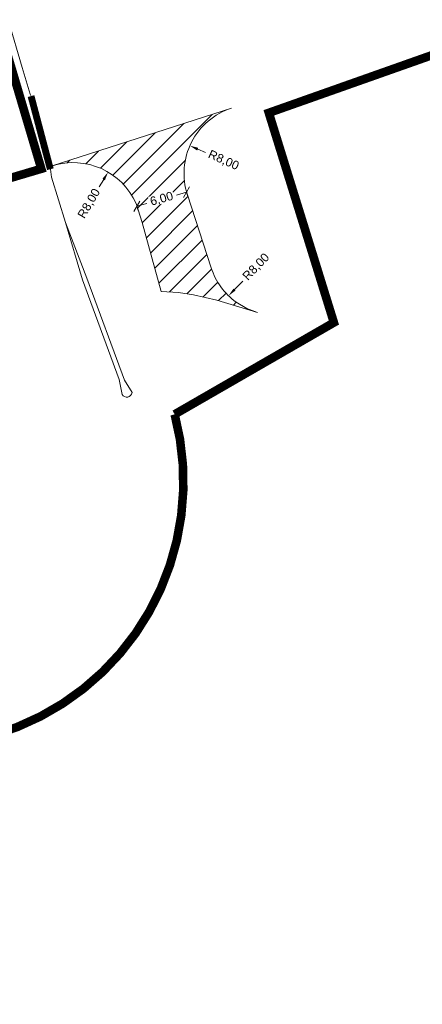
# Model space of a CAD drawing. Header units: metres. Extents: x 68442 to 71740, y 407111 to 411160.
# Tile 162 of 186: x 69237 to 69284, y 410533 to 410648. Entities that reach past the tile are written whole.
import ezdxf

# ---------------------------------------------------------------- set-up
doc = ezdxf.new("R2010")
doc.units = ezdxf.units.M
doc.linetypes.add('XX-CENTER', pattern=[8, 5, -1, 1, -1])
doc.layers.get('0').update_dxf_attribs({"lineweight": 0})
doc.layers.get('Defpoints').update_dxf_attribs({"lineweight": 0})
for name, color, linetype, lineweight in [('- van den heuvel -hdd', 7, 'Continuous', 0), ('MACG_alg_werkgrens', 3, 'XX-CENTER', 0), ('RS AB Boring', 30, 'Continuous', 0), ('RS AB Kabel', 224, 'Continuous', 0)]:
    doc.layers.add(name, color=color, linetype=linetype, lineweight=lineweight)
for name, color, linetype, lineweight, transparency in [('MACG_n_maatvoering', 3, 'Continuous', 0, 0.8), ('MACG_n_vhr_arc_toegangsweg', 10, 'Continuous', 0, 0.8), ('MACG_n_vhr_kant_', 7, 'Continuous', 0, 0.8)]:
    doc.layers.add(name, color=color, linetype=linetype, lineweight=lineweight, transparency=transparency)
doc.styles.add('MACG_standaard', font='arial.ttf', dxfattribs={"height": 2})
doc.dimstyles.new('MACG_standaard', dxfattribs={"dimscale": 0, "dimtxt": 2, "dimasz": 2, "dimexe": 1, "dimexo": 0.1, "dimgap": 1, "dimtad": 0, "dimzin": 1, "dimtxsty": 'MACG_standaard', "dimcen": 0, "dimclrd": 256, "dimclre": 256, "dimclrt": 256, "dimazin": 0, "dimtfac": 1, "dimtofl": 0, "dimtmove": 1, "dimatfit": 3, "dimfxl": 1, "dimfxlon": 1, "dimtfill": 1, "dimlwd": -1, "dimlwe": -1, "dimarcsym": 0})

# ---------------------------------------------------------------- blocks, each defined once
blk = doc.blocks.new('*D111')
at = {"layer": 'Defpoints', "color": 0, "transparency": 16777216}
for p in [(69246.96537105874, 410630.0698035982), (69242.9068920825, 410623.1756939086)]:
    blk.add_point(p, dxfattribs=at)
at = {"layer": 'MACG_n_maatvoering', "transparency": 16777216}
blk.add_line((69245.95075131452, 410628.3462761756), (69246.45806118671, 410629.2080398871), dxfattribs=at)
blk.add_solid([(69246.31443390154, 410629.2925915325), (69246.60168847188, 410629.1234882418), (69246.9653710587, 410630.0698035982)], dxfattribs=at)
at = {"layer": 'MACG_n_maatvoering', "transparency": 16777216, "insert": (69244.79632721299, 410626.3852640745), "char_height": 1, "attachment_point": 5, "rotation": 59.51519278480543, "style": 'MACG_standaard', "bg_fill": 3, "box_fill_scale": 1.1, "bg_fill_color": 256, "bg_fill_true_color": 13158600, "bg_fill_transparency": 0}
blk.add_mtext('R8,00', dxfattribs=at)
blk = doc.blocks.new('*D110')
at = {"layer": 'Defpoints', "color": 0, "transparency": 16777216}
for p in [(69256.49932685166, 410633.1437801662), (69263.8165603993, 410629.9098826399)]:
    blk.add_point(p, dxfattribs=at)
at = {"layer": 'MACG_n_maatvoering', "transparency": 16777216}
blk.add_line((69258.32863523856, 410632.3353057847), (69257.41398104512, 410632.7395429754), dxfattribs=at)
blk.add_solid([(69257.48135391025, 410632.891985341), (69257.34660817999, 410632.5871006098), (69256.49932685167, 410633.1437801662)], dxfattribs=at)
at = {"layer": 'MACG_n_maatvoering', "transparency": 16777216, "insert": (69260.4100038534, 410631.4154317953), "char_height": 1, "attachment_point": 5, "rotation": 336.15666557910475, "style": 'MACG_standaard', "bg_fill": 3, "box_fill_scale": 1.1, "bg_fill_color": 256, "bg_fill_true_color": 13158600, "bg_fill_transparency": 0}
blk.add_mtext('R8,00', dxfattribs=at)
blk = doc.blocks.new('*D109')
at = {"layer": 'Defpoints', "color": 0, "transparency": 16777216}
for p in [(69266.5895113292, 410621.4023509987), (69261.00643828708, 410615.672665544)]:
    blk.add_point(p, dxfattribs=at)
at = {"layer": 'MACG_n_maatvoering', "transparency": 16777216}
blk.add_line((69262.66319902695, 410617.3729330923), (69261.70432241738, 410616.3888762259), dxfattribs=at)
blk.add_solid([(69261.58495397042, 410616.5051902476), (69261.82369086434, 410616.2725622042), (69261.00643828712, 410615.672665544)], dxfattribs=at)
at = {"layer": 'MACG_n_maatvoering', "transparency": 16777216, "insert": (69264.25129006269, 410619.0027276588), "char_height": 1, "attachment_point": 5, "rotation": 45.742506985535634, "style": 'MACG_standaard', "bg_fill": 3, "box_fill_scale": 1.1, "bg_fill_color": 256, "bg_fill_true_color": 13158600, "bg_fill_transparency": 0}
blk.add_mtext('R8,00', dxfattribs=at)
blk = doc.blocks.new('_Oblique')
at = {"color": 0, "linetype": 'ByBlock', "lineweight": -2}
blk.add_line((-0.5, -0.5), (0.5, 0.5), dxfattribs=at)
blk = doc.blocks.new('*D108')
at = {"layer": 'Defpoints', "color": 0, "transparency": 16777216}
for p in [(69256.12001753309, 410627.7274005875), (69256.1200175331, 410627.7274005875), (69250.32892631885, 410626.0852408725)]:
    blk.add_point(p, dxfattribs=at)
at = {"layer": 'MACG_n_maatvoering', "transparency": 16777216}
for p, q in [((69256.1200175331, 410627.7274005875), (69254.95599719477, 410627.3973233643)), ((69256.1200175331, 410627.7274005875), (69256.25642266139, 410627.2463666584)), ((69250.32892631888, 410626.0852408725), (69251.4929466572, 410626.4153180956)), ((69250.32892631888, 410626.0852408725), (69250.46533144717, 410625.6042069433))]:
    blk.add_line(p, q, dxfattribs=at)
for p, rotation in [((69256.1200175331, 410627.7274005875), 15.8315621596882), ((69250.32892631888, 410626.0852408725), 195.8315621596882)]:
    blk.add_blockref('_Oblique', p, dxfattribs=dict(at, rotation=rotation))
at = {"layer": 'MACG_n_maatvoering', "transparency": 16777216, "insert": (69253.22447192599, 410626.90632073), "char_height": 1, "attachment_point": 5, "rotation": 15.831562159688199, "style": 'MACG_standaard', "bg_fill": 3, "box_fill_scale": 1.1, "bg_fill_color": 256, "bg_fill_true_color": 13158600, "bg_fill_transparency": 0}
blk.add_mtext('6,00', dxfattribs=at)

msp = doc.modelspace()

# ---------------------------------------------------------------- hatches: boundary and pattern name
at = {"layer": 'MACG_n_vhr_arc_toegangsweg'}
h = msp.add_hatch(dxfattribs=at)
h.set_pattern_fill('ANSI31', color=256)
h.set_pattern_definition([(45, (0, 0), (-1.122532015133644, 1.122532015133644), [])])
edge = h.paths.add_edge_path()
edge.add_line((69258.98334481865, 410618.9231916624), (69256.21039388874, 410627.4307233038))
edge.add_arc((69263.81656039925, 410629.9098826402), 8.000000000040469, 107.8517253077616, 198.0528978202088, ccw=False)
edge.add_line((69261.36412247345, 410637.5247068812), (69240.45445415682, 410630.7905181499))
edge.add_arc((69242.90689208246, 410623.1756939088), 8.000000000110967, 23.715840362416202, 107.8517253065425, ccw=False)
edge.add_line((69250.23130354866, 410626.3933011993), (69250.9261165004, 410624.2007358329))
edge.add_line((69250.9261165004, 410624.2007358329), (69253.16316008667, 410616.1745027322))
edge.add_line((69253.16316008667, 410616.1745027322), (69255.18, 410616.04))
edge.add_line((69255.18, 410616.04), (69256.91797610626, 410615.7909164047))
edge.add_line((69256.91797610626, 410615.7909164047), (69259.63724765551, 410615.1651664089))
edge.add_line((69259.63724765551, 410615.1651664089), (69264.3651745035, 410613.7134937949))
edge.add_line((69264.3651745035, 410613.7134937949), (69263.1556863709, 410614.1767820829))
edge.add_line((69263.1556863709, 410614.1767820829), (69261.89420599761, 410614.9251519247))
edge.add_arc((69266.58951132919, 410621.4023509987), 8.000000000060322, 198.0528978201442, 234.0617382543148, ccw=False)

# ---------------------------------------------------------------- linework, layer by layer
at = {"layer": '- van den heuvel -hdd', "const_width": 0.8}
msp.add_lwpolyline([(69240.247, 410630.406), (69237.99700000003, 410638.918)], dxfattribs=at)
at = {"layer": 'MACG_alg_werkgrens', "ltscale": 10, "const_width": 1, "flags": 128}
msp.add_lwpolyline([(69468.20656480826, 410724.0543301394), (69445.01762850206, 410763.7583829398), (69410.5103316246, 410746.3735817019), (69391.66659987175, 410737.2221690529), (69365.72674637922, 410725.277114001), (69345.26674699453, 410716.379939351), (69315.384847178, 410704.0875152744), (69281.05072470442, 410691.0301501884), (69264.09981194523, 410684.9104273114), (69252.63144360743, 410680.9550372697), (69232.53888834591, 410674.3347321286), (69226.2878631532, 410672.3117351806), (69231.92281973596, 410654.9929695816), (69239.19229652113, 410630.4522234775), (69225.31, 410626.34), (69213.37, 410623.02), (69197.1, 410618.89), (69169.71, 410611.81), (69153.92896399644, 410607.8128229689), (69119.38, 410600.65), (69044.01, 410587.14), (69038.91, 410583.87), (69037, 410582.13), (69034.69, 410579.4), (69032.1, 410574.79), (69025.25, 410561.14), (69006.81145330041, 410524.6972740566), (68993.74, 410499.24), (68990.46, 410493.99), (68985.64, 410487.43), (68980.15, 410481.68), (68983.8573273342, 410477.2007859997), (68976.38328250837, 410470.5198468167), (69009.70539291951, 410433.2420120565), (69066.30335983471, 410483.5146420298), (69081.6698899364, 410509.3752860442), (69086.55384522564, 410515.4651562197), (69098.47460877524, 410511.4442984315), (69124.21884397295, 410533.645258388), (69141.79, 410549.77), (69154.92, 410561.36), (69164.8477892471, 410567.0251139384), (69195.70059126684, 410584.6668789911, 0.9752874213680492), (69254.72957505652, 410601.8558810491), (69273.28095412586, 410612.5450539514), (69265.69968568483, 410636.9714316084), (69295.01234843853, 410647.3305308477), (69309.56932142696, 410653.2856561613), (69325.240131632, 410659.5399705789), (69348.31548198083, 410669.2949146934), (69373.47053148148, 410680.4716013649), (69397.19206722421, 410690.963434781), (69414.3971084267, 410698.1955538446), (69423.28538058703, 410702.1850093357), (69433.9756074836, 410704.1084769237), (69438.86340269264, 410704.3412290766), (69447.93853424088, 410702.6581699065), (69455.80042612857, 410699.5838465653), (69460.60498305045, 410696.2318301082), (69470.4715735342, 410685.9823570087), (69476.25014530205, 410679.0913855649), (69486.19081639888, 410665.288224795), (69491.75116749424, 410658.1939837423), (69500.69215752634, 410650.9313365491), (69505.62412052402, 410648.2479244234), (69515.72780159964, 410644.4226624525), (69530.28723651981, 410645.9721913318), (69548.08414006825, 410653.461848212), (69567.54624077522, 410641.9152929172), (69591.65670663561, 410638.3138759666), (69606.83393043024, 410646.6851527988), (69601.5733561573, 410655.5332613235), (69599.74, 410658.57, -0.09734502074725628), (69598.01959358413, 410673.0043101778, 0.03786321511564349), (69599.51, 410681.13, -0.1333057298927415), (69605.29, 410689.24), (69610.73, 410692.59, -0.2952397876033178), (69626.31, 410691.87), (69632.1, 410685.1), (69639.81, 410674.22), (69641.62, 410671.06), (69638.8147158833, 410657.5082432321), (69655.0393714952, 410604.9326685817), (69666.62103121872, 410567.4026013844), (69675.17147267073, 410539.6951181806), (69678.3043690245, 410531.6160011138), (69683.93676631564, 410519.5496298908), (69693.99706435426, 410502.0032935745), (69715.7680627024, 410465.5616568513), (69732.29130321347, 410438.3908456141), (69745.60559088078, 410416.5207133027), (69752.28377418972, 410405.4923967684), (69769.94608725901, 410376.343133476), (69786.26693857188, 410349.3527345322), (69796.7898465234, 410331.8682927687), (69807.94852102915, 410313.3807105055), (69821.27900502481, 410291.5423129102), (69835.03186055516, 410268.9367957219), (69855.97713765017, 410234.2506599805), (69872.629205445, 410206.8422210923), (69890.27131294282, 410177.6579582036), (69900.34722192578, 410160.907076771), (69901.4867209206, 410158.6751904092), (69896.94615279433, 410155.9439698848), (69911.80837604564, 410131.5959911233, 0.09725038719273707), (69926.21988837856, 410128.6040487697), (69939.50187987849, 410127.9464670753, -0.3270617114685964), (69966.2662058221, 410111.2165545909), (69985.4437446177, 410061.2781104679), (69989.70169159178, 410051.9797298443), (69994.7392040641, 410043.2961145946), (70004.59461365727, 410028.3773142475), (70024.46120066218, 409998.8826886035), (70056.47888468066, 409951.3061297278), (70092.62892501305, 409897.2010361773), (70118.80440978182, 409856.7589131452), (70134.79070471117, 409830.3246464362), (70155.82211963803, 409792.6637406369), (70175.21423805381, 409753.9892893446), (70188.99064482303, 409723.5335544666), (70203.7084044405, 409687.0335106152), (70218.08152657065, 409646.2198325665), (70228.94688551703, 409611.3888242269), (70238.39691651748, 409575.2651576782), (70246.85829855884, 409538.0370723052), (70256.6970092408, 409481.3597125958), (70263.12345917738, 409416.6960548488), (70265.49906132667, 409348.6919479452), (70264.53255186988, 409312.7318177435), (70262.71228992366, 409293.5956788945), (70262.04139123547, 409279.5877717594, -0.419623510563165), (70237.4546777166, 409251.7953866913), (70223.92377864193, 409251.6932161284), (70223.89618604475, 409251.6918228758), (70193.16495688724, 409250.1400890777), (70167.12283457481, 409264.3697263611), (70140.67192326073, 409269.7872249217), (70102.4650513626, 409277.6125006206), (70087.77010063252, 409280.622222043), (70076.26996252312, 409289.4068206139), (70076.70896437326, 409309.2172222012), (70066.71141883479, 409309.4387695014), (70028.71795528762, 409310.2807110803), (69996.92656191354, 409310.3813332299), (69996.70749753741, 409302.0148266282, 1.022360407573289), (70016.34511557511, 409254.4194766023), (70045.60758997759, 409254.1600314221), (70075.7224733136, 409254.0532992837), (70107.35213903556, 409247.4996844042), (70107.9, 409236.1), (70108.49, 409220.64), (70109.08211555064, 409195.3612207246), (70110.8, 409155.33), (70112.6573991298, 409100.8713210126), (70088.94294319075, 409093.3629888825), (70083.94236255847, 409090.9845869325), (70074.77651695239, 409089.1319829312), (70057.19999999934, 409085.2499999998), (70045.80498639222, 409082.9043419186), (70034.52437770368, 409080.582234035), (70023.74226534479, 409078.3627413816), (70014.95977022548, 409076.554868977), (70004.8373020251, 409074.9109068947), (69996.71148705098, 409074.4439027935), (69985.0196703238, 409073.8178154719), (69973.15350114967, 409073.5989006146), (69958.80625221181, 409073.384620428), (69932.26441910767, 409072.45074072), (69866.2281050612, 409076.7983028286), (69861.52123155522, 409084.5340340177), (69796.6535299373, 409089.2243207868), (69748.81417587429, 409092.6674977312), (69750.29700666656, 409112.3107532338), (69694.9335723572, 409116.4900301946, 0.9057946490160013), (69648.84525435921, 409094.0775143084), (69624.58393597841, 409093.871628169), (69585.90235924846, 409092.5397966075), (69529.3193848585, 409090.8200108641), (69467.1689468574, 409088.9310073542), (69410.64927145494, 409087.2037333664), (69375.77221780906, 409086.0985776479), (69352.8514283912, 409104.5126186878), (69352.3097721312, 409121.8832225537), (69294.34358740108, 409119.894717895), (69295.47702131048, 409083.5461461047), (69288.45729795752, 409083.3269213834), (69220.51448324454, 409081.1707994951), (69160.3028745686, 409079.2244540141), (69133.53172483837, 409078.3589887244), (69097.11388773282, 409077.1816623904), (69079.2396442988, 409076.5986311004), (69043.74555859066, 409075.4577589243), (69008.48509483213, 409074.3758512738), (68984.99962525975, 409092.6020150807), (68984.29032442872, 409110.2784477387), (68926.33722090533, 409107.9529680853), (68927.85447744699, 409070.1252869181), (68922.81946982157, 409069.4244228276), (68908.1434917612, 409065.5583072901), (68898.99063854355, 409063.1471570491), (68889.02509710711, 409059.2095013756), (68879.38965442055, 409055.4022766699), (68853.7158018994, 409041.5153345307), (68784.24078778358, 409002.8768108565), (68690.79181961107, 408950.6712438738), (68634.58214079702, 408919.3163872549), (68605.74938968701, 408924.1875075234), (68596.82329017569, 408940.1420563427), (68591.84943122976, 408937.2687531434), (68546.25992969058, 408911.7241051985), (68577.27100689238, 408856.287772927), (68598.84743218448, 408854.4887570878), (68632.13021717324, 408873.1140120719), (68635.03747153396, 408888.5229505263), (68655.30600032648, 408899.8333125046), (68648.65401460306, 408911.7842284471), (68655.27458953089, 408915.3735219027), (68708.75504195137, 408945.1037734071), (68758.39633938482, 408972.9445010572), (68803.76435685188, 408998.2533950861), (68824.877370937, 409010.0350770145), (68860.5369421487, 409030.0835915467), (68885.33564592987, 409043.1695849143), (68903.48240583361, 409050.3156129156), (68925.81246079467, 409056.1752727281), (68932.3597040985, 409057.0825119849), (68933.56606828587, 409048.376583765), (68947.04906830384, 409033.2529433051), (68985.20031917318, 409034.4527967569), (68997.40604536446, 409050.0110153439), (69013.92035500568, 409050.5262467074), (69013.58999928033, 409061.004352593), (69059.75386272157, 409062.4810198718), (69126.26551886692, 409064.6610734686), (69181.76366020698, 409066.4510134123), (69253.04245284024, 409068.7209753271), (69299.0110837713, 409070.1666846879), (69301.134957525, 409060.0906651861), (69314.6141674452, 409044.9636466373), (69352.76571777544, 409046.1539401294), (69364.9788551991, 409061.71357537), (69381.03770462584, 409062.2186247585), (69380.69661583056, 409072.8543523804), (69492.88225604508, 409076.4309691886), (69548.43119177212, 409078.1609363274), (69630.69440884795, 409080.5000519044), (69630.69440884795, 409080.5000519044), (69654.36897127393, 409080.6706179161), (69653.73303890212, 409075.0246032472), (69704.60183389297, 409073.9825987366), (69742.1457954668, 409070.7546939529), (69879.56036612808, 409059.754424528), (69883.08, 409041.89), (69885.53999999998, 408968.1299999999), (69901.9, 408953.0599999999), (69901.9, 408953.0599999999), (69904.51999999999, 408928.16), (69914.90147842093, 408898.6748793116), (69919.7644726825, 408899.039577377), (69922.331076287, 408911.1304018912), (69918.34739580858, 408959.1835476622), (69921.1520550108, 408963.1460021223), (69925.43550511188, 408965.1103317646), (70038.7721428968, 408992.1941244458), (70102.6594370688, 409007.2734857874), (70144.74120843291, 409017.2191775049), (70178.35613170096, 409024.4811105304), (70202.47931688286, 409026.3808798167), (70230.7870944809, 409027.2208138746), (70290.97953065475, 409028.8728735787, 1.530501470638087), (70337.17983075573, 409019.3887496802), (70346.2401587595, 409081.0898157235), (70355.13148721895, 409093.8322885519), (70368.20825665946, 409102.8346936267), (70477.25240017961, 409107.5295936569), (70533.86, 409109.6), (70639.0820845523, 409034.2365002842), (70678.38093669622, 409035.5269339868), (70780.17816725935, 409115.0627180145), (70833.95936467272, 409116.727133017), (70850.18388126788, 409119.1480910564), (70864.29987759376, 409119.5708965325), (70913.12442063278, 409121.0710355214), (70966.1938552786, 409122.8610164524), (71052.40029041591, 409125.4609089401), (71091.99771945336, 409126.6772301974), (71182.62938168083, 409129.5462424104), (71197.80882905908, 409129.599842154), (71208.91029203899, 409129.103354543), (71246.18266279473, 409126.2999455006), (71276.10231321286, 409122.3106587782), (71303.55514457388, 409117.9896569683), (71325.80348827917, 409113.7011792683), (71409.43419338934, 409090.5752282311), (71435.94527043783, 409080.7293945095), (71455.22978372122, 409072.6535694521), (71458.59039131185, 409060.1610201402), (71529.6349708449, 409023.0478735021), (71558.23730726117, 409072.4892550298), (71513.67877826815, 409098.1227926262), (71470.67240908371, 409081.2894596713), (71429.61862129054, 409097.4122692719), (71395.96994863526, 409109.3836157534), (71364.5178203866, 409118.3024820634), (71317.66654700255, 409127.9824976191), (71272.74904838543, 409136.1141444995), (71231.57587422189, 409140.2811637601), (71215.15397105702, 409141.4355677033), (71214.91021433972, 409152.2769298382), (71197.70084941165, 409154.5902325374, 0.7497292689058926), (71149.48278798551, 409165.4915036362), (71090.86415341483, 409163.6968857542), (71091.34401686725, 409147.2067125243), (70997.45216131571, 409144.1173340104), (70941.20885883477, 409139.3922718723), (70845.67898250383, 409136.7897375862), (70843.18504478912, 409136.6637322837), (70840.97759122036, 409185.9999412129), (70834.11036896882, 409192.1008316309), (70826.66985912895, 409196.5247298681), (70690.65037771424, 409192.0791401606), (70635.74991090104, 409190.737907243), (70619.6715660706, 409189.3571333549), (70606.74068364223, 409184.1640909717), (70598.2395908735, 409178.9819877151), (70572.83881279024, 409163.1115015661), (70553.42533344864, 409151.0482496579), (70549.21000869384, 409148.5904031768), (70544.46921422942, 409145.8261689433), (70539.62345607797, 409143.0634834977), (70529.20210589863, 409138.2745118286), (70522.79653298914, 409135.3697025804), (70509.24262955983, 409130.693030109), (70499.40899263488, 409127.9384140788), (70491.23625683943, 409125.8250681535), (70476.2904552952, 409123.2180685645), (70462.04387773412, 409125.3384286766), (70392.24926009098, 409121.8120808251), (70392.24926009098, 409121.8120808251), (70369.16235332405, 409120.6456231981), (70349.68999873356, 409108.0934782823), (70315.3525134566, 409114.0765971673), (70310.99860993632, 409105.6308885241), (70298.50257201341, 409107.1579684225), (70288.16457997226, 409108.761412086), (70275.8212887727, 409110.6758817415), (70267.75460372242, 409111.7639022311), (70262.71344238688, 409112.4345910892), (70246.87383645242, 409113.9821834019), (70244.62825108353, 409113.891110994), (70233.26332139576, 409113.6154240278), (70229.07390600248, 409113.6030293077), (70227.63101123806, 409113.7977829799), (70221.73607665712, 409113.7568061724), (70211.80921828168, 409113.4653179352), (70207.3414257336, 409113.3204771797), (70200.97790496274, 409112.9813434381), (70190.53867242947, 409112.5078353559), (70179.72940840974, 409112.1897078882), (70161.49828612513, 409111.6512021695), (70152.4786012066, 409111.3766663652), (70148.8432910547, 409111.2660164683), (70144.36013993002, 409110.9501011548), (70140.94000000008, 409110.66), (70139.53740193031, 409110.0288308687), (70138.87508080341, 409109.7307863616), (70136.93999999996, 409108.8599999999), (70136.59943404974, 409108.4517078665), (70118.00825013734, 409102.5654761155), (70116.8370576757, 409102.1946600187), (70115.37, 409150.37), (70113.55, 409195.79), (70112.69, 409232.67), (70112.89, 409240.48), (70115.28087690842, 409245.8568629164), (70163.84287826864, 409235.7948958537), (70190.7727709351, 409234.2880230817), (70200.43521104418, 409234.1996105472), (70205.91091094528, 409234.1736241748), (70224.5383662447, 409235.0782943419), (70238.1564755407, 409235.7842925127), (70251.99598802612, 409236.7980402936), (70260.3254226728, 409237.9032675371), (70269.1702806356, 409239.5702235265), (70292.00607237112, 409244.1612812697), (70303.40010350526, 409248.9023223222), (70322.48655938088, 409249.6058385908), (70399.56185277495, 409251.818898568), (70418.13564846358, 409254.3943044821), (70456.16733520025, 409255.6020926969), (70468.96153871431, 409256.5125767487), (70481.2821686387, 409260.8309370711), (70495.09588899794, 409270.9519836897), (70507.79989213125, 409290.4211267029), (70511.22190696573, 409306.6808820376), (70510.9893707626, 409332.0778795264), (70510.02910861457, 409346.0316888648), (70509.91961001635, 409354.4730353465), (70509.44191602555, 409370.039484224), (70512.00956169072, 409407.9797898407), (70515.89405866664, 409416.387208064), (70520.95538156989, 409424.0448021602), (70524.63297817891, 409427.7308160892), (70533.657182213, 409434.0503348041), (70542.20766798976, 409438.2893468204), (70561.57402794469, 409440.9728036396), (70592.7210444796, 409443.5423665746), (70600.32091864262, 409443.7609250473), (70688.86434435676, 409446.611035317), (70734.9631092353, 409448.110995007), (70820.87824009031, 409450.7402339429), (70866.08626107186, 409451.0859330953), (70865.81086347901, 409444.2653377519), (70928.61179795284, 409436.9051505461, 1.442493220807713), (70933.41076275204, 409484.8926919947), (70891.2825815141, 409498.6618392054), (70874.72974628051, 409500.6925797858), (70873.2386136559, 409488.515997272), (70851.54590313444, 409492.3673586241), (70851.54590313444, 409492.3673586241), (70849.04153366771, 409471.916688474), (70802.50937843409, 409471.711974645), (70763.74962559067, 409471.5414547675), (70758.86739589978, 409471.5199758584), (70758.89453894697, 409465.3502681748), (70732.73384790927, 409465.433999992), (70632.33827805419, 409461.5462231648), (70589.83012316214, 409460.5058137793), (70573.22135147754, 409460.0993053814), (70553.83504547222, 409463.8119978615), (70541.02096816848, 409460.9725316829), (70492.85016665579, 409449.593927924), (70456.07631611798, 409445.1126052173), (70455.78362528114, 409447.5107178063), (70394.63228503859, 409440.1216846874, 0.2324516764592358), (70372.54968380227, 409434.8066598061), (70275.7617610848, 409423.1738913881), (70274.41332516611, 409438.4463107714), (70272.36656096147, 409460.2056465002), (70268.81738970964, 409487.859335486), (70265.68359891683, 409508.8016777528), (70263.60594672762, 409520.0330025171), (70258.38405468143, 409546.8524923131), (70254.86902010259, 409562.401303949), (70251.32073729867, 409577.8745017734), (70243.2684545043, 409608.3743755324), (70240.10161609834, 409619.5635760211), (70234.35959925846, 409638.4992676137), (70229.64992422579, 409653.093804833), (70226.0026479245, 409663.9263121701), (70222.11212956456, 409674.9257335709), (70217.28116352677, 409688.4100487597), (70212.89980368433, 409700.2709714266), (70208.15233096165, 409711.5891426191), (70200.71745834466, 409729.3141862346), (70193.13536430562, 409746.5089180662), (70185.5203887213, 409762.5215305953), (70177.76168277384, 409778.5684065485), (70168.72093080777, 409795.9899373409), (70161.47700839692, 409809.6130594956), (70154.53432645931, 409822.66966043), (70147.27841711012, 409835.2100584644), (70140.0952828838, 409847.2649539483), (70133.43715661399, 409858.4387694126), (70128.37770641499, 409866.6747487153), (70123.93513247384, 409873.4731274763), (70118.24881506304, 409882.1747810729), (70107.66380036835, 409898.3728094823), (70097.95099249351, 409913.2293920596), (70090.26517297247, 409924.7249470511), (70078.82106065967, 409941.8417193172), (70069.960402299, 409955.0944616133), (70064.80970686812, 409962.7982728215), (70058.6806109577, 409971.9654616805), (70052.83656463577, 409980.706306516), (70048.58020293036, 409987.0724773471), (70044.5886492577, 409993.042578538), (70041.04960369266, 409998.3266707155), (70037.92852983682, 410002.9644627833), (70034.97889598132, 410007.3200607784), (70028.72906895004, 410016.5482293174), (70020.37381045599, 410028.8850436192), (70012.4581750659, 410040.5727399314), (70007.1557295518, 410048.4435262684), (70003.71162625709, 410054.0384756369), (70001.7208495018, 410057.7182497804), (69998.22045433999, 410065.4842162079), (69994.44552329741, 410074.5956667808), (69985.76025754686, 410097.6562307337), (69977.56029950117, 410119.2523269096), (69971.93933342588, 410133.8902324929), (69970.4050095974, 410137.0712244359), (69968.41813106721, 410140.2738203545), (69965.54958145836, 410143.3854673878), (69963.65098102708, 410144.5659443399), (69961.93458832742, 410145.6331315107), (69960.30023284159, 410146.6493110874), (69956.84747253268, 410147.657259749), (69953.85787294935, 410148.53), (69949.78619518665, 410148.53), (69948.3093069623, 410148.53), (69946.18356416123, 410148.53), (69944.73672694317, 410148.1995693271), (69942.91181952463, 410147.7827944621), (69941.44542940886, 410147.4478982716), (69939.73888575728, 410146.9507089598), (69938.40638647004, 410146.4999378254), (69937.2315802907, 410146.1025126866), (69936.1190051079, 410145.7261396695), (69933.41610783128, 410149.3681794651), (69930.9532013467, 410152.967927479), (69920.55177398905, 410169.8085883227), (69910.97966453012, 410185.5268268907), (69896.06279634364, 410210.155580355), (69886.825742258, 410225.4153754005), (69873.62172153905, 410247.2656176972), (69860.1774464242, 410269.6387422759), (69852.17058481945, 410282.9548155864), (69839.3626985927, 410304.1458420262), (69813.68951866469, 410346.4129298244), (69808.28550568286, 410355.3617159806), (69793.78933332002, 410379.3531120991), (69782.48438552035, 410397.9568078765), (69775.85751543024, 410408.8464135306, 0.8745155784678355), (69774.18903038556, 410470.1683012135), (69767.98091319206, 410480.5804786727), (69767.98091319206, 410480.5804786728), (69755.69156655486, 410501.057537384), (69748.71562832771, 410512.783124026), (69726.08305495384, 410499.2369457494), (69705.95000000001, 410531.26), (69694.583010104, 410550.4808434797), (69686.11720645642, 410577.9208459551), (69680.0039006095, 410598.0641781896), (69679.0998634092, 410601.046933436), (69677.32103120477, 410606.9159611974), (69676.33979426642, 410610.1534261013), (69674.5967553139, 410615.9043586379), (69673.28852505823, 410620.2206958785), (69671.2412752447, 410626.9753329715), (69669.51857795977, 410632.6542778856), (69668.00132664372, 410637.6556165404), (69666.29687928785, 410643.2740123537), (69664.89789530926, 410647.8855045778), (69663.03086301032, 410654.0398316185), (69661.43830624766, 410659.289400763), (69660.85023936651, 410661.2278545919), (69660.43495684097, 410662.5967567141), (69659.7848895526, 410665.0040323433), (69659.68273381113, 410666.3617725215), (69659.69101396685, 410666.422682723), (69660.19340284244, 410667.4796939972), (69661.25135042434, 410668.6901605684), (69661.92629801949, 410669.4624119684), (69663.10107856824, 410670.3792453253), (69667.08557465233, 410673.4888634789), (69664.77394754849, 410677.2655822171), (69655.85772178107, 410693.749359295), (69633.12126373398, 410730.9058720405), (69596.64626904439, 410708.7560213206), (69590.40793400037, 410708.7187733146), (69584.97276634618, 410710.4119140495), (69578.26807694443, 410711.1541236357), (69576.04774156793, 410712.0620529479), (69555.92648434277, 410743.2719334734), (69552.70339471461, 410742.7347274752), (69539.43289679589, 410755.6824652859), (69495.75936919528, 410828.1384078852), (69486.7795853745, 410843.0505822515, -0.333078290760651), (69489.89862521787, 410874.0887059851), (69516.31092365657, 410899.3881028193), (69534.63644368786, 410914.580294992), (69635.84491216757, 410998.4507388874), (69671.82860860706, 411027.395230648), (69684.96210609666, 411035.5511032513), (69701.88011943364, 411041.3365378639), (69710.64387168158, 411042.0417754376), (69721.39060468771, 411039.5837460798), (69739.36628568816, 411030.6056537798), (69747.07921064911, 411023.5498470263), (69748.3916021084, 411022.3529576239), (69751.41808443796, 411018.1717558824), (69754.08096337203, 411011.9518907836), (69754.23293151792, 411006.6955807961), (69753.49448936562, 411004.6404409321), (69751.2942880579, 411001.3499163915), (69740.19567163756, 410989.2170458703), (69720.19095574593, 410967.3481373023), (69714.00790290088, 410960.91529529), (69732.07828505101, 410943.5465914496), (69734.90664241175, 410943.5267259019, -0.3656087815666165), (69768.34638080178, 410946.1184824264), (69772.53318278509, 410941.5507548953), (69785.47, 410954.54), (69781.03, 410959.77, -0.3221582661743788), (69777.15, 410981.66), (69779.87, 410993.92), (69809.28997632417, 411027.1308217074), (69790.43771763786, 411042.9067703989), (69787.62076924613, 411042.6522085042, -0.3651736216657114), (69754.62461914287, 411036.8091795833), (69738.66720083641, 411046.0330252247), (69723.37092932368, 411052.1699138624), (69711.17561944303, 411054.4416904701), (69699.75331200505, 411054.337186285), (69687.16551573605, 411050.3691813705), (69674.90000651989, 411044.205660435), (69657.89043483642, 411031.3701547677), (69640.75145476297, 411017.2214787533), (69601.6122303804, 410984.7748139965), (69554.37736567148, 410946.002862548), (69530.01003824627, 410925.8050778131), (69508.64259069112, 410908.389759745), (69483.11932027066, 410889.4965576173), (69471.4533518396, 410881.7125752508), (69455.61676161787, 410869.8130760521), (69467.47678907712, 410849.7658038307), (69472.82340225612, 410843.7471023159), (69483.01276843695, 410827.459929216), (69512.67621906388, 410773.0982934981), (69508.68092865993, 410771.113971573), (69505.69850415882, 410765.9385693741), (69500.69993377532, 410743.5241639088)], format="xyb", close=True, dxfattribs=at)
at = {"layer": 'MACG_n_vhr_kant_'}
msp.add_lwpolyline([(69258.98334481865, 410618.9231916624), (69256.21039388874, 410627.4307233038, -0.4152423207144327), (69261.36412247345, 410637.5247068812), (69240.45445415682, 410630.7905181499, -0.3845444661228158), (69250.23130354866, 410626.3933011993), (69250.9261165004, 410624.2007358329), (69253.16316008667, 410616.1745027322), (69255.18, 410616.04), (69256.91797610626, 410615.7909164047), (69259.63724765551, 410615.1651664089), (69264.3651745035, 410613.7134937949), (69263.1556863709, 410614.1767820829), (69261.89420599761, 410614.9251519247, -0.1584239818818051)], format="xyb", close=True, dxfattribs=at)
at = {"layer": 'RS AB Boring', "ltscale": 0.1}
msp.add_line((69240.247, 410630.406, 5.01631), (69237.997, 410638.918, 4.95083), dxfattribs=at)
at = {"layer": 'RS AB Kabel', "ltscale": 0.1}
msp.add_lwpolyline([(69237.99700000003, 410638.9180000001), (69237.89300000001, 410639.1270000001), (69236.945, 410642.237), (69235.381, 410647.682)], dxfattribs=at)

# ---------------------------------------------------------------- next in the draw order: dimensions: what is measured, and where the dimension line sits
at = {"layer": 'MACG_n_maatvoering'}
for center, mpoint, picture, middle in [((69263.8165603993, 410629.9098826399), (69256.49932685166, 410633.1437801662), '*D110', (69260.4100038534, 410631.4154317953)), ((69242.9068920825, 410623.1756939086), (69246.96537105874, 410630.0698035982), '*D111', (69244.79632721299, 410626.3852640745)), ((69266.5895113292, 410621.4023509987), (69261.00643828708, 410615.672665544), '*D109', (69264.25129006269, 410619.0027276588))]:
    dim = msp.add_radius_dim(center=center, mpoint=mpoint, dimstyle='MACG_standaard', dxfattribs=at)
    dim.commit()
    dim.dimension.update_dxf_attribs({"geometry": picture, "text_midpoint": middle, "dimtype": 164})
dim = msp.add_aligned_dim(p1=(69250.32892631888, 410626.0852408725), p2=(69256.12001753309, 410627.7274005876), distance=-5.996991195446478e-11, text='6,00', dimstyle='MACG_standaard', override={"dimblk1": 'Oblique', "dimblk2": 'Oblique', "dimsah": 1}, dxfattribs=at)
dim.commit()
dim.dimension.update_dxf_attribs({"geometry": '*D108', "text_midpoint": (69253.22447192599, 410626.90632073)})

# ---------------------------------------------------------------- next in the draw order: linework, layer by layer
at = {"layer": 'RS AB Kabel', "ltscale": 0.1}
msp.add_lwpolyline([(69240.247, 410630.406), (69240.391, 410629.477), (69242.008, 410624.198), (69243.996, 410617.505), (69248.281, 410605.913), (69248.612, 410604.167, 0.6991112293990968), (69249.762, 410604.381), (69248.884, 410605.833), (69244.489, 410617.719), (69242.008, 410624.198)], format="xyb", dxfattribs=at)

doc.saveas('drawing.dxf')
